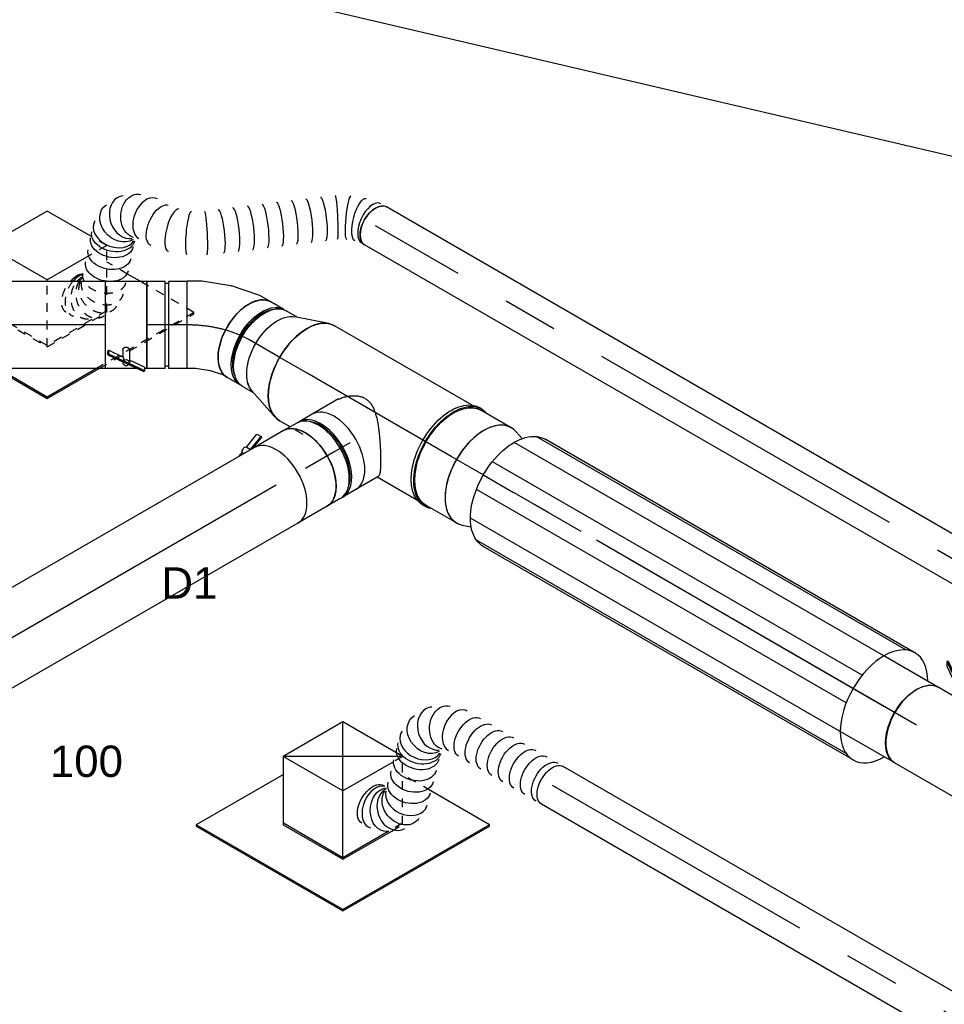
# Model space of a CAD drawing. Extents: x -132501 to 411300, y -42818 to 427495.
# Tile 32 of 256: x -45530 to -42878, y 38822 to 41646. Entities that reach past the tile are written whole.
import ezdxf
from ezdxf.enums import TextEntityAlignment as Align

# ---------------------------------------------------------------- set-up
doc = ezdxf.new("R2010")
doc.units = 0
doc.header["$LTSCALE"] = 50
doc.linetypes.add('CENTER2', pattern=[28.575, 19.05, -3.175, 3.175, -3.175])
doc.linetypes.add('STREEPJES', pattern=[0.1, 0.05, -0.05])
doc.layers.get('0').update_dxf_attribs({"linetype": 'CONTINUOUS'})
for name, color, linetype in [('WL570---_RETOUR', 112, 'CONTINUOUS'), ('WL570---_RETOUR_HL', 8, 'CONTINUOUS'), ('WL570---_RETOUR_RST', 2, 'CONTINUOUS'), ('WL570---_RETOUR_RST_HL', 1, 'CONTINUOUS'), ('WL570---_TOEVOER', 3, 'CONTINUOUS'), ('WL570---_TOEVOER_HL', 8, 'CONTINUOUS'), ('WL570---_TOEVOER_RST', 2, 'CONTINUOUS'), ('WL570---_TOEVOER_RST_HL', 1, 'CONTINUOUS'), ('WM570---_RETOUR_PR', 1, 'CONTINUOUS'), ('WM570---_RETOUR_RST_PR', 1, 'CONTINUOUS'), ('WM570---_TOEVOER_PR', 1, 'CONTINUOUS'), ('WM570---_TOEVOER_RST_PR', 1, 'CONTINUOUS')]:
    doc.layers.add(name, color=color, linetype=linetype)
doc.styles.add('BURO-018', font='ARIAL.TTF', dxfattribs={"height": 63})

# ---------------------------------------------------------------- blocks, each defined once
blk = doc.blocks.new('*U433')
at = {"color": 0, "ltscale": 10}
for p, q in [((652.8, 560.7, 4126.6), (652.8, 557.5, 4126.6)), ((478.9, 360.7, 4126.6), (477.9, 360.4, 4126.6)), ((143.4, -17.6, 4126.6), (143.4, -17.6, 4126.6)), ((104.3, -39, 4126.6), (104.4, -38.9, 4126.6))]:
    blk.add_line(p, q, dxfattribs=at)
at = {"color": 8, "linetype": 'STREEPJES', "ltscale": 10, "extrusion": (6.4407e-18, 3.71854e-18, -1)}
for centre, major_axis, ratio, start_param, end_param in [((612.7, 590.4, 4126.6), (-27.9, 56.4), 0.75387, 6.142888, 8.621423), ((644.6, 596, 4126.6), (0, 62.5), 0.57735, 0, 1.902449), ((590.5, 564.4, 4126.6), (61.1, -15.7), 0.796645, 2.965066, 6.043285), ((598.6, 519, 4126.6), (-59.4, -19.3), 0.683383, 0, 2.633126), ((609.5, 485.8, 4126.6), (-59.4, -19.3), 0.683383, 1.107783, 1.432282)]:
    blk.add_ellipse(centre, major_axis=major_axis, ratio=ratio, start_param=start_param, end_param=end_param, dxfattribs=at)
at = {"color": 8, "linetype": 'STREEPJES', "ltscale": 10}
for centre, major_axis, ratio, start_param, end_param in [((632.6, 596, 4126.6), (-8.6, 62.3), 0.648879, 6.193848, 6.372523), ((632.6, 596, 4126.6), (-8.6, 62.3), 0.648879, 4.228173, 6.193848), ((598.3, 579.6, 4126.6), (48.3, -40.6), 0.803242, 2.957996, 3.32519), ((598.3, 579.6, 4126.6), (48.3, -40.6), 0.803242, 0.502292, 2.957996), ((589.9, 545.8, 4126.6), (-62.3, -8.9), 0.733903, 3.269088, 6.15569), ((589.9, 545.8, 4126.6), (-62.3, -8.9), 0.733903, 6.15569, 6.41068)]:
    blk.add_ellipse(centre, major_axis=major_axis, ratio=ratio, start_param=start_param, end_param=end_param, dxfattribs=at)
at = {"color": 0, "ltscale": 10, "extrusion": (6.4407e-18, 3.71854e-18, -1)}
for centre, major_axis, ratio, start_param, end_param in [((612.7, 590.4, 4126.6), (-27.9, 56.4), 0.75387, 2.338238, 2.731), ((644.6, 596, 4126.6), (0, 62.5), 0.57735, 1.902449, 2.757408), ((598.6, 519, 4126.6), (-59.4, -19.3), 0.683383, 2.633126, 3.141593), ((609.5, 485.8, 4126.6), (-59.4, -19.3), 0.683383, 0, 1.107783), ((609.5, 485.8, 4126.6), (-59.4, -19.3), 0.683383, 1.432282, 3.141593), ((620.3, 452.6, 4126.6), (-59.4, -19.3), 0.683383, 0, 3.141593), ((631.1, 419.4, 4126.6), (-59.4, -19.3), 0.683383, 0, 3.141593), ((636.5, 402.8, 4126.6), (-59.4, -19.3), 0.683383, 0, 3.141593), ((640.8, 357.9, 4126.6), (-61.1, 15.7), 0.796645, 0.176527, 3.318119), ((537, 308.3, 4126.6), (-6, 62.4), 0.501862, 6.234809, 9.376402), ((606.1, 317.1, 4126.6), (27.9, -56.4), 0.75387, 3.28189, 6.423483), ((452.6, 284.5, 4126.6), (25.9, -57), 0.134474, 3.131731, 6.273324), ((411.6, 262.1, 4126.6), (-33.9, 52.7), 0.067945, 3.146508, 6.2881), ((46.1, 6.2, 4126.6), (16.9, -60.4), 0.328475, 3.168117, 6.309709)]:
    blk.add_ellipse(centre, major_axis=major_axis, ratio=ratio, start_param=start_param, end_param=end_param, dxfattribs=at)
at = {"color": 0, "ltscale": 10}
for centre, major_axis, ratio, start_param, end_param in [((632.6, 596, 4126.6), (-8.6, 62.3), 0.648879, 3.564777, 4.228173), ((598.3, 579.6, 4126.6), (48.3, -40.6), 0.803242, 0.285585, 0.502292), ((641.7, 386.8, 4126.6), (62.3, 8.9), 0.733903, 0.127495, 3.014098), ((628.6, 334.1, 4126.6), (-48.3, 40.6), 0.803242, 3.32519, 6.099588), ((641.7, 386.8, 4126.6), (62.3, 8.9), 0.733903, 6.15569, 6.41068), ((574.9, 308.3, 4126.6), (8.6, -62.3), 0.648879, 0.089338, 3.052255), ((495.3, 300.2, 4126.6), (-16.9, 60.4), 0.328475, 3.168117, 6.256661), ((376.3, 235.6, 4126.6), (37.5, -50), 0.167948, 3.141593, 6.283185), ((628.6, 334.1, 4126.6), (-48.3, 40.6), 0.803242, 2.957996, 3.32519), ((342.6, 210.2, 4126.6), (37.5, -50), 0.167948, 3.141593, 6.283185), ((308.9, 184.9, 4126.6), (37.5, -50), 0.167948, 3.141593, 6.283185), ((574.9, 308.3, 4126.6), (8.6, -62.3), 0.648879, 6.193848, 6.372523), ((275.2, 159.6, 4126.6), (37.5, -50), 0.167948, 3.141593, 6.283185), ((241.5, 134.2, 4126.6), (37.5, -50), 0.167948, 3.141593, 6.283185), ((207.7, 108.9, 4126.6), (37.5, -50), 0.167948, 3.141593, 6.283185), ((174, 83.6, 4126.6), (37.5, -50), 0.167948, 3.141593, 6.283185), ((109.5, 35.1, 4126.6), (-33.9, 52.7), 0.067945, 6.27827, 9.419863), ((140.3, 58.2, 4126.6), (37.5, -50), 0.167948, 3.141593, 6.283185), ((0, 0, 4126.6), (0, 62.5), 0.57735, 3.141593, 6.283185), ((14.5, 0, 4126.6), (6, -62.4), 0.501862, 0.048376, 3.093217), ((78.4, 18.1, 4126.6), (25.9, -57), 0.134474, 0.009861, 3.131727), ((14.5, 0, 4126.6), (6, -62.4), 0.501862, 6.234809, 6.331561)]:
    blk.add_ellipse(centre, major_axis=major_axis, ratio=ratio, start_param=start_param, end_param=end_param, dxfattribs=at)
at = {"layer": 'WM570---_RETOUR_PR', "color": 1, "style": 'BURO-018'}
blk.add_attdef('POSNR', text='', height=90, dxfattribs=at).set_placement((0, 0), align=Align.MIDDLE)
blk = doc.blocks.new('*U434')
at = {"color": 0, "ltscale": 10}
for p, q in [((6.2, 62.5, 1912.6), (3131, 62.5, 1912.6)), ((0, -62.5, 1912.6), (3131, -62.5, 1912.6))]:
    blk.add_line(p, q, dxfattribs=at)
blk.add_ellipse((0, 0, 1912.6), major_axis=(0, 62.5), ratio=0.57735, start_param=3.141593, end_param=6.123637, dxfattribs=at)
at = {"color": 0, "ltscale": 10, "extrusion": (6.4407e-18, 3.71854e-18, -1)}
blk.add_ellipse((3131, 0, 1912.6), major_axis=(0, 62.5), ratio=0.57735, start_param=0, end_param=3.141593, dxfattribs=at)
at = {"layer": 'WL570---_RETOUR_HL', "linetype": 'CENTER2'}
blk.add_line((0, 0, 1912.6), (3131, 0, 1912.6), dxfattribs=at)
at = {"layer": 'WM570---_RETOUR_PR', "color": 1, "style": 'BURO-018'}
blk.add_attdef('POSNR', text='', height=90, dxfattribs=at).set_placement((0, 0), align=Align.MIDDLE)
blk = doc.blocks.new('*U441')
at = {"color": 0, "ltscale": 10}
for p, q in [((0, 125, 3724.7), (1131.5, 125, 3724.7)), ((1131.5, 125, 3724.7), (1131.5, -125, 3724.7)), ((0, -125, 3724.7), (1131.5, -125, 3724.7))]:
    blk.add_line(p, q, dxfattribs=at)
at = {"layer": 'WL570---_RETOUR_HL', "linetype": 'CENTER2'}
blk.add_line((0, 0, 3724.7), (1131.5, 0, 3724.7), dxfattribs=at)
at = {"layer": 'WM570---_RETOUR_PR', "color": 1, "style": 'BURO-018'}
blk.add_attdef('POSNR', text='', height=90, dxfattribs=at).set_placement((0, 0), align=Align.MIDDLE)
blk = doc.blocks.new('*U442')
at = {"color": 2, "ltscale": 10}
for p, q in [((-59.4, 125, 3724.7), (-52.4, 125, 3724.7)), ((-59.4, -125, 3724.7), (-59.4, 125, 3724.7)), ((-52.4, 131, 3724.7), (-50.4, 134, 3724.7)), ((6.5, 103.2, 3724.7), (-52.4, 131, 3724.7)), ((-52.4, 121.4, 3724.7), (-52.4, 131, 3724.7)), ((-52.4, 121.4, 3724.7), (-9.9, 101.3, 3724.7)), ((9.4, 105.8, 3724.7), (-50.4, 134, 3724.7)), ((-31.4, 125, 3724.7), (59.4, 125, 3724.7)), ((59.4, 125, 3724.7), (59.4, -125, 3724.7)), ((-9.9, 72.2, 3724.7), (-9.9, 108.3, 3724.7)), ((7.3, 102.8, 3724.7), (6.5, 103.2, 3724.7)), ((9.4, 105.8, 3724.7), (7.3, 102.8, 3724.7)), ((7.3, 93.2, 3724.7), (7.3, 102.8, 3724.7)), ((50.4, 82.6, 3724.7), (7.3, 102.8, 3724.7)), ((7.3, 93.2, 3724.7), (50.4, 72.9, 3724.7)), ((52.4, 85.5, 3724.7), (9.4, 105.8, 3724.7)), ((9.9, 105.6, 3724.7), (9.9, 108.3, 3724.7)), ((9.9, 71.3, 3724.7), (9.9, 92, 3724.7)), ((50.4, 82.6, 3724.7), (52.4, 85.5, 3724.7)), ((52.4, 85.5, 3724.7), (52.4, 75.9, 3724.7)), ((50.4, 72.9, 3724.7), (50.4, 82.6, 3724.7)), ((52.4, 75.9, 3724.7), (50.4, 72.9, 3724.7)), ((-59.4, -125, 3724.7), (59.4, -125, 3724.7))]:
    blk.add_line(p, q, dxfattribs=at)
for start_param, end_param in [(0, 3.141593), (3.141593, 6.283185)]:
    blk.add_ellipse((0, 108.3, 3724.7), major_axis=(9.89, 0), ratio=0.816497, start_param=start_param, end_param=end_param, dxfattribs=at)
blk.add_spline([(9.8, 71.3, 3724.7), (9.7, 70.5, 3724.7), (9.4, 69.7, 3724.7), (9.1, 68.9, 3724.7), (8.6, 68.2, 3724.7), (8.1, 67.5, 3724.7), (7.5, 66.8, 3724.7), (6.8, 66.2, 3724.7), (6.1, 65.6, 3724.7), (5.2, 65.2, 3724.7), (4.4, 64.7, 3724.7), (3.4, 64.4, 3724.7), (2.5, 64.1, 3724.7), (1.5, 64, 3724.7), (0.5, 63.9, 3724.7), (-0.5, 63.9, 3724.7), (-1.5, 64, 3724.7), (-2.5, 64.1, 3724.7), (-3.4, 64.4, 3724.7), (-4.4, 64.7, 3724.7), (-5.2, 65.2, 3724.7), (-6.1, 65.6, 3724.7), (-6.8, 66.2, 3724.7), (-7.5, 66.8, 3724.7), (-8.1, 67.5, 3724.7), (-8.6, 68.2, 3724.7), (-9.1, 68.9, 3724.7), (-9.4, 69.7, 3724.7), (-9.7, 70.5, 3724.7), (-9.8, 71.3, 3724.7), (-9.9, 72.2, 3724.7)], degree=3, dxfattribs=at)
at = {"layer": 'WL570---_RETOUR', "color": 1, "style": 'BURO-018'}
blk.add_attdef('I', text='', height=90, dxfattribs=at).set_placement((0, 0), align=Align.MIDDLE)
at = {"layer": 'WM570---_RETOUR_PR', "color": 1, "style": 'BURO-018'}
blk.add_attdef('POSNR', text='', height=90, dxfattribs=at).set_placement((0, 0), align=Align.MIDDLE)
blk = doc.blocks.new('*U443')
at = {"color": 0, "ltscale": 10}
for p, q in [((-58, 125, 3724.7), (-5, 125, 3724.7)), ((-58, 125, 3724.7), (-58, -125, 3724.7)), ((-5, 125, 3724.7), (-5, -125, 3724.7)), ((-5, 118.75, 3724.7), (5, 118.75, 3724.7)), ((5, 125, 3724.7), (58, 125, 3724.7)), ((5, 125, 3724.7), (5, -125, 3724.7)), ((58, 125, 3724.7), (58, -125, 3724.7)), ((-58, -125, 3724.7), (-5, -125, 3724.7)), ((-5, -118.75, 3724.7), (5, -118.75, 3724.7)), ((5, -125, 3724.7), (58, -125, 3724.7))]:
    blk.add_line(p, q, dxfattribs=at)
at = {"layer": 'WL570---_RETOUR_HL', "linetype": 'CENTER2'}
blk.add_line((-58, 0, 3724.7), (58, 0, 3724.7), dxfattribs=at)
at = {"layer": 'WM570---_RETOUR_PR', "color": 1, "style": 'BURO-018'}
blk.add_attdef('POSNR', text='', height=90, dxfattribs=at).set_placement((0, 0), align=Align.MIDDLE)
blk = doc.blocks.new('*U444')
at = {"color": 0, "ltscale": 10}
for p, q in [((-34.2, 132.4, 3724.7), (7, 148.4, 3724.7)), ((7, 148.4, 3724.7), (27.2, 160.1, 3724.7)), ((27.2, 160.1, 3724.7), (152.2, -56.5, 3724.7)), ((-105.3, 118.7, 3724.7), (-113.5, 118.7, 3724.7)), ((-106.2, 119.2, 3724.7), (-107.1, 118.7, 3724.7)), ((-84.6, 125, 3724.7), (-70.4, 125, 3724.7)), ((-70.4, 125, 3724.7), (-34.2, 132.4, 3724.7)), ((115.5, -77.7, 3724.7), (152.2, -56.5, 3724.7)), ((37.6, -107.9, 3724.7), (115.3, -77.8, 3724.7)), ((115.3, -77.8, 3724.7), (115.5, -77.7, 3724.7)), ((-42, -124.4, 3724.7), (35.6, -108.5, 3724.7)), ((-105.3, -118.8, 3724.7), (-113.5, -118.8, 3724.7)), ((-107.1, -118.8, 3724.7), (-106.2, -119.2, 3724.7)), ((-84.6, -125, 3724.7), (-48.2, -125, 3724.7))]:
    blk.add_line(p, q, dxfattribs=at)
for centre, major_axis, ratio, start_param, end_param in [((-84.6, 0, 3724.7), (0, 125), 0.57735, 3.141593, 6.283185), ((-127.9, 0, 3724.7), (0, 118.8), 0.57735, 3.5466, 5.878177), ((-57.7, 0, 3724.7), (12.6, -124.8), 0.497511, 6.232846, 6.333525)]:
    blk.add_ellipse(centre, major_axis=major_axis, ratio=ratio, start_param=start_param, end_param=end_param, dxfattribs=at)
at = {"color": 0, "ltscale": 10, "extrusion": (6.4407e-18, 3.71854e-18, -1)}
blk.add_ellipse((1.2, 12.1, 3724.7), major_axis=(-35.4, 120.3), ratio=0.313149, start_param=3.11519, end_param=3.167995, dxfattribs=at)
at = {"layer": 'WL570---_RETOUR_HL', "linetype": 'CENTER2'}
blk.add_ellipse((17.5, 176.9, 3724.7), major_axis=(-216.6, -125.1), ratio=0.57735, start_param=0.785398, end_param=1.570796, dxfattribs=at)
at = {"layer": 'WM570---_RETOUR_PR', "color": 1, "style": 'BURO-018'}
blk.add_attdef('POSNR', text='', height=90, dxfattribs=at).set_placement((0, 0), align=Align.MIDDLE)
blk = doc.blocks.new('*U445')
at = {"color": 0, "ltscale": 10}
for p, q in [((-40.4, 125, 3631.4), (-4.1, 125, 3631.4)), ((4.1, 125, 3631.4), (47.4, 125, 3631.4)), ((-40.4, -125, 3631.4), (-4.1, -125, 3631.4)), ((4.1, -125, 3631.4), (47.4, -125, 3631.4))]:
    blk.add_line(p, q, dxfattribs=at)
at = {"color": 0, "ltscale": 10, "extrusion": (6.4407e-18, 3.71854e-18, -1)}
for centre, major_axis, start_param, end_param in [((-47.4, 0, 3631.4), (0, 125), 0.192536, 2.949057), ((-4.1, 0, 3631.4), (0, 125), 0, 3.141593), ((4.1, 0, 3631.4), (0, 125), 0, 3.198191), ((4.1, 0, 3631.4), (0, 125), 6.226587, 6.280044), ((47.4, 0, 3631.4), (0, 125), 0, 3.141593), ((4.1, 0, 3631.4), (0, 118.8), 0.405008, 2.736585)]:
    blk.add_ellipse(centre, major_axis=major_axis, ratio=0.57735, start_param=start_param, end_param=end_param, dxfattribs=at)
at = {"layer": 'WL570---_RETOUR_HL', "linetype": 'CENTER2'}
blk.add_line((-47.4, 0, 3631.4), (47.4, 0, 3631.4), dxfattribs=at)
at = {"layer": 'WM570---_RETOUR_PR', "color": 1, "style": 'BURO-018'}
blk.add_attdef('POSNR', text='', height=90, dxfattribs=at).set_placement((0, 0), align=Align.MIDDLE)
blk = doc.blocks.new('*U446')
at = {"color": 0, "ltscale": 10}
for p, q in [((17.4, 154.6, 3528.6), (111.9, 122.7, 3528.6)), ((17.4, -154.6, 3528.6), (111.9, -122.7, 3528.6))]:
    blk.add_line(p, q, dxfattribs=at)
blk.add_ellipse((0, 0, 3528.6), major_axis=(0, 157.5), ratio=0.57735, start_param=3.141593, end_param=6.283185, dxfattribs=at)
at = {"color": 0, "ltscale": 10, "extrusion": (5.55112e-17, -3.20494e-17, -1)}
blk.add_ellipse((98.1, 0, 3528.6), major_axis=(0, 125), ratio=0.57735, start_param=0.192536, end_param=2.949057, dxfattribs=at)
at = {"layer": 'WL570---_RETOUR_HL', "linetype": 'CENTER2'}
blk.add_line((0, 0, 3528.6), (98.1, 0, 3528.6), dxfattribs=at)
for centre in [(0, 0, 3528.6), (98.1, 0, 3528.6)]:
    blk.add_circle(centre, 0.075, dxfattribs=at)
at = {"layer": 'WM570---_RETOUR_PR', "color": 1, "style": 'BURO-018'}
blk.add_attdef('POSNR', text='', height=90, dxfattribs=at).set_placement((0, 0), align=Align.MIDDLE)
blk = doc.blocks.new('*U447')
at = {"color": 0, "ltscale": 10}
for p, q in [((-4.1, 161.5, 3188.5), (4.1, 161.5, 3188.5)), ((-4.1, -161.5, 3188.5), (4.1, -161.5, 3188.5))]:
    blk.add_line(p, q, dxfattribs=at)
at = {"color": 0, "ltscale": 10, "extrusion": (5.65075e-17, 1.60822e-16, -1)}
for centre, start_param, end_param in [((-4.1, 0, 3188.5), 0, 3.364621), ((-4.1, 0, 3188.5), 6.060157, 6.280044), ((-4.1, 0, 3188.5), 0, 3.364621), ((-4.1, 0, 3188.5), 6.060157, 6.280044), ((4.1, 0, 3188.5), 0, 3.141593), ((4.1, 0, 3188.5), 0, 3.141593)]:
    blk.add_ellipse(centre, major_axis=(0, 161.5), ratio=0.57735, start_param=start_param, end_param=end_param, dxfattribs=at)
at = {"layer": 'WL570---_RETOUR_HL', "linetype": 'CENTER2'}
blk.add_line((-4.1, 0, 3188.5), (4.1, 0, 3188.5), dxfattribs=at)
at = {"layer": 'WM570---_RETOUR_PR', "color": 1, "style": 'BURO-018'}
blk.add_attdef('POSNR', text='', height=90, dxfattribs=at).set_placement((0, 0), align=Align.MIDDLE)
blk = doc.blocks.new('*U448')
at = {"color": 0, "ltscale": 10}
for p, q in [((17.4, 154.6, 3114.6), (42.5, 146.1, 3114.6)), ((17.4, -154.6, 3114.6), (42.5, -146.1, 3114.6))]:
    blk.add_line(p, q, dxfattribs=at)
blk.add_ellipse((0, 0, 3114.6), major_axis=(0, -157.5), ratio=0.57735, start_param=2.949057, end_param=6.475721, dxfattribs=at)
at = {"layer": 'WL570---_RETOUR_HL', "linetype": 'CENTER2'}
blk.add_line((0, 0, 3114.6), (98.1, 0, 3114.6), dxfattribs=at)
for centre in [(0, 0, 3114.6), (98.1, 0, 3114.6)]:
    blk.add_circle(centre, 0.075, dxfattribs=at)
at = {"layer": 'WM570---_RETOUR_PR', "color": 1, "style": 'BURO-018'}
blk.add_attdef('POSNR', text='', height=90, dxfattribs=at).set_placement((0, 0), align=Align.MIDDLE)
blk = doc.blocks.new('*U449')
at = {"color": 2, "ltscale": 10}
for p, q in [((-612.4, 177.5, 2610.4), (612.4, 177.5, 2610.4)), ((-585.8, 171.5, 2610.4), (638.9, 171.5, 2610.4)), ((-539.9, 125.5, 2610.4), (684.8, 125.5, 2610.4)), ((-513.4, 45.9, 2610.4), (711.4, 45.9, 2610.4)), ((-513.4, -45.9, 2610.4), (711.4, -45.9, 2610.4)), ((-539.9, -125.5, 2610.4), (684.8, -125.5, 2610.4)), ((-612.4, -177.5, 2610.4), (612.4, -177.5, 2610.4)), ((-585.8, -171.5, 2610.4), (638.9, -171.5, 2610.4))]:
    blk.add_line(p, q, dxfattribs=at)
for start_param, end_param in [(0, 0.789465), (3.141593, 6.283185), (2.352128, 3.141593)]:
    blk.add_ellipse((-612.4, 0, 2610.4), major_axis=(0, 177.5), ratio=0.57735, start_param=start_param, end_param=end_param, dxfattribs=at)
at = {"color": 2, "ltscale": 10, "extrusion": (6.4407e-18, 3.71854e-18, -1)}
blk.add_ellipse((612.4, 0, 2610.4), major_axis=(0, 177.5), ratio=0.57735, start_param=0, end_param=3.141593, dxfattribs=at)
at = {"layer": 'WL570---_RETOUR_HL', "linetype": 'CENTER2'}
blk.add_line((-612.4, 0, 2610.4), (612.4, 0, 2610.4), dxfattribs=at)
at = {"layer": 'WM570---_RETOUR_PR', "color": 1, "style": 'BURO-018'}
blk.add_attdef('POSNR', text='', height=90, dxfattribs=at).set_placement((0, 0), align=Align.MIDDLE)
blk = doc.blocks.new('*U450')
at = {"color": 0, "ltscale": 10}
for p, q in [((0, 157.5, 3114.6), (100.5, 157.5, 3114.6)), ((0, -157.5, 3114.6), (100.5, -157.5, 3114.6))]:
    blk.add_line(p, q, dxfattribs=at)
for start_param, end_param in [(0, 0.192536), (3.141593, 6.283185), (2.949057, 3.141593)]:
    blk.add_ellipse((0, 0, 3114.6), major_axis=(0, 157.5), ratio=0.57735, start_param=start_param, end_param=end_param, dxfattribs=at)
at = {"color": 0, "ltscale": 10, "extrusion": (4.26297e-17, 2.46123e-17, -1)}
blk.add_ellipse((100.5, 0, 3114.6), major_axis=(0, 157.5), ratio=0.57735, start_param=0, end_param=3.141593, dxfattribs=at)
at = {"layer": 'WL570---_RETOUR_HL', "linetype": 'CENTER2'}
blk.add_line((0, 0, 3114.6), (100.5, 0, 3114.6), dxfattribs=at)
at = {"layer": 'WM570---_RETOUR_PR', "color": 1, "style": 'BURO-018'}
blk.add_attdef('POSNR', text='', height=90, dxfattribs=at).set_placement((0, 0), align=Align.MIDDLE)
blk = doc.blocks.new('*U493')
at = {"color": 0, "ltscale": 10}
for p, q in [((-100.2, 168.6, 4629.5), (-151.7, 79.5, 4629.5)), ((97.4, 168.6, 4629.5), (-100.2, 168.6, 4629.5)), ((-1.4, -2.5, 4629.5), (-100.2, 168.6, 4629.5)), ((169.8, 43.2, 4629.5), (97.4, 168.6, 4629.5)), ((-124.1, 127.3, 4629.5), (-234.4, 127.3, 4629.5)), ((-3.5, -6, 4629.5), (-1.4, -2.5, 4629.5)), ((128.8, -2.5, 4629.5), (-1.4, -2.5, 4629.5)), ((227.4, -139.3, 4629.5), (206.5, -103, 4629.5)), ((-257.4, -148.1, 4629.5), (-171.5, -297, 4629.5)), ((-169.4, -293.4, 4629.5), (-251.3, -151.6, 4629.5)), ((-171.5, -297, 4629.5), (-169.4, -293.4, 4629.5)), ((-171.5, -297, 4629.5), (0.5, -297, 4629.5)), ((-5.6, -293.4, 4629.5), (-169.4, -293.4, 4629.5))]:
    blk.add_line(p, q, dxfattribs=at)
at = {"color": 8, "linetype": 'STREEPJES', "ltscale": 10}
for p, q in [((-412.3, 127.3, 4629.5), (-414.4, 123.7, 4629.5)), ((-414.4, 123.7, 4629.5), (-257.4, -148.1, 4629.5)), ((-234.4, 127.3, 4629.5), (-412.3, 127.3, 4629.5)), ((-251.3, -151.6, 4629.5), (-412.3, 127.3, 4629.5)), ((-151.7, 79.5, 4629.5), (-196.2, 2.5, 4629.5)), ((196.2, -2.5, 4629.5), (169.8, 43.2, 4629.5)), ((-196.2, 2.5, 4629.5), (-97.4, -168.6, 4629.5)), ((-95.3, -165.1, 4629.5), (-194.1, 6, 4629.5)), ((-97.4, -168.6, 4629.5), (-3.5, -6, 4629.5)), ((100.2, -168.6, 4629.5), (196.2, -2.5, 4629.5)), ((196.2, -2.5, 4629.5), (128.8, -2.5, 4629.5)), ((206.5, -103, 4629.5), (172.3, -43.8, 4629.5)), ((316.4, -293.4, 4629.5), (227.4, -139.3, 4629.5)), ((-97.4, -168.6, 4629.5), (100.2, -168.6, 4629.5)), ((102.3, -165.1, 4629.5), (-95.3, -165.1, 4629.5)), ((316.4, -293.4, 4629.5), (-5.6, -293.4, 4629.5)), ((0.5, -297, 4629.5), (314.4, -297, 4629.5)), ((314.4, -297, 4629.5), (316.4, -293.4, 4629.5))]:
    blk.add_line(p, q, dxfattribs=at)
at = {"layer": 'WL570---_RETOUR_RST_HL', "linetype": 'CENTER2'}
blk.add_circle((0, 0, 4629.5), 0.075, dxfattribs=at)
at = {"layer": 'WL570---_RETOUR_RST', "color": 1, "style": 'BURO-018'}
for tag in ['MC', 'Q']:
    blk.add_attdef(tag, text='', height=90, dxfattribs=at).set_placement((0, 0), align=Align.MIDDLE)
at = {"layer": 'WM570---_RETOUR_RST_PR', "color": 1, "style": 'BURO-018'}
blk.add_attdef('POSNR', text='', height=90, dxfattribs=at).set_placement((0, 0), align=Align.MIDDLE)
blk = doc.blocks.new('*U494')
at = {"color": 0, "ltscale": 10}
for p, q in [((-99.2, 170.4, 2549.7), (-197.2, 0.7, 2549.7)), ((98.4, 170.4, 2549.7), (-99.2, 170.4, 2549.7)), ((-0.4, -0.7, 2549.7), (-99.2, 170.4, 2549.7)), ((177.6, 10.6, 2549.7), (-99.2, 170.4, 2549.7)), ((-0.4, -0.7, 2549.7), (98.4, 170.4, 2549.7)), ((185.8, 18.9, 2549.7), (98.4, 170.4, 2549.7)), ((-413.4, 125.5, 2549.7), (-415.4, 122, 2549.7)), ((-415.4, 122, 2549.7), (-172.5, -298.8, 2549.7)), ((-125.1, 125.5, 2549.7), (-413.4, 125.5, 2549.7)), ((-170.4, -295.2, 2549.7), (-413.4, 125.5, 2549.7)), ((-197.2, 0.7, 2549.7), (-98.4, -170.4, 2549.7)), ((-96.3, -166.9, 2549.7), (-195.1, 4.2, 2549.7)), ((-98.4, -170.4, 2549.7), (-0.4, -0.7, 2549.7)), ((166.6, -0.7, 2549.7), (-0.4, -0.7, 2549.7)), ((315.4, -295.2, 2549.7), (218.1, -126.7, 2549.7)), ((55.3, -166.9, 2549.7), (-96.3, -166.9, 2549.7)), ((-98.4, -170.4, 2549.7), (63, -170.4, 2549.7)), ((-172.5, -298.8, 2549.7), (-170.4, -295.2, 2549.7)), ((-172.5, -298.8, 2549.7), (313.3, -298.8, 2549.7)), ((315.4, -295.2, 2549.7), (-170.4, -295.2, 2549.7)), ((313.3, -298.8, 2549.7), (315.4, -295.2, 2549.7))]:
    blk.add_line(p, q, dxfattribs=at)
at = {"color": 8, "linetype": 'STREEPJES', "ltscale": 10}
for p, q in [((197.2, -0.7, 2549.7), (177.6, 10.6, 2549.7)), ((197.2, -0.7, 2549.7), (185.8, 18.9, 2549.7)), ((99.2, -170.4, 2549.7), (197.2, -0.7, 2549.7)), ((197.2, -0.7, 2549.7), (166.6, -0.7, 2549.7)), ((218.1, -126.7, 2549.7), (171.3, -45.6, 2549.7)), ((101.2, -166.9, 2549.7), (55.3, -166.9, 2549.7)), ((63, -170.4, 2549.7), (99.2, -170.4, 2549.7))]:
    blk.add_line(p, q, dxfattribs=at)
at = {"layer": 'WL570---_TOEVOER_RST_HL', "linetype": 'CENTER2'}
blk.add_circle((0, 0, 2549.7), 0.075, dxfattribs=at)
at = {"layer": 'WL570---_TOEVOER_RST', "color": 1, "style": 'BURO-018'}
for tag in ['MC', 'Q']:
    blk.add_attdef(tag, text='', height=90, dxfattribs=at).set_placement((0, 0), align=Align.MIDDLE)
at = {"layer": 'WM570---_TOEVOER_RST_PR', "color": 1, "style": 'BURO-018'}
blk.add_attdef('POSNR', text='', height=90, dxfattribs=at).set_placement((0, 0), align=Align.MIDDLE)
blk = doc.blocks.new('*U521')
at = {"color": 2, "ltscale": 10}
for p, q in [((-156.3, 125, 1986.1), (163.3, 125, 1986.1)), ((-29.3, -48.8, 1986.1), (-32.4, -51.4, 1986.1)), ((-32.4, -51.4, 1986.1), (-25.6, -63.1, 1986.1)), ((58.8, -110.7, 1986.1), (-29.3, -48.8, 1986.1)), ((-22.5, -60.6, 1986.1), (-29.3, -48.8, 1986.1)), ((-25.6, -63.1, 1986.1), (-22.5, -60.6, 1986.1)), ((62.4, -125.1, 1986.1), (-25.6, -63.1, 1986.1)), ((65.6, -122.5, 1986.1), (-22.5, -60.6, 1986.1)), ((72.2, -75, 1986.1), (98.2, -120.1, 1986.1)), ((30.3, -102.5, 1986.1), (43.3, -125, 1986.1)), ((58.8, -110.7, 1986.1), (65.6, -122.5, 1986.1)), ((-156.3, -125, 1986.1), (43.3, -125, 1986.1)), ((43.3, -125, 1986.1), (54.9, -145.1, 1986.1)), ((62.4, -125.1, 1986.1), (65.6, -122.5, 1986.1)), ((175.6, -204.6, 1986.1), (62.4, -125.1, 1986.1)), ((66.1, -122.9, 1986.1), (65.6, -122.5, 1986.1)), ((178.7, -202, 1986.1), (66.1, -122.9, 1986.1)), ((171.9, -190.2, 1986.1), (94.7, -135.9, 1986.1)), ((99.4, -125, 1986.1), (163.3, -125, 1986.1)), ((178.7, -202, 1986.1), (171.9, -190.2, 1986.1)), ((175.6, -204.6, 1986.1), (178.7, -202, 1986.1))]:
    blk.add_line(p, q, dxfattribs=at)
for centre, major_axis, start_param, end_param in [((-163.3, 0, 1986.1), (0, 125), 3.334129, 6.090649), ((76.5, -132.6, 1986.1), (-21.7, -12.5), 3.141593, 6.283185), ((76.5, -132.6, 1986.1), (-21.7, -12.5), 0, 3.141593)]:
    blk.add_ellipse(centre, major_axis=major_axis, ratio=0.57735, start_param=start_param, end_param=end_param, dxfattribs=at)
at = {"color": 2, "ltscale": 10, "extrusion": (6.4407e-18, 3.71854e-18, -1)}
blk.add_ellipse((163.3, 0, 1986.1), major_axis=(0, 125), ratio=0.57735, start_param=0, end_param=3.141593, dxfattribs=at)
at = {"color": 2, "ltscale": 10}
blk.add_spline([(29.7, -90.2, 1986.1), (29.9, -89.7, 1986.1), (30.9, -87.9, 1986.1), (32.1, -86.1, 1986.1), (33.4, -84.3, 1986.1), (34.9, -82.5, 1986.1), (36.6, -80.7, 1986.1), (38.4, -79, 1986.1), (40.3, -77.3, 1986.1), (42.3, -75.7, 1986.1), (44.4, -74.3, 1986.1), (46.5, -73, 1986.1), (48.7, -71.8, 1986.1), (50.9, -70.9, 1986.1), (53.2, -70.1, 1986.1), (55.4, -69.5, 1986.1), (57.6, -69.1, 1986.1), (59.7, -68.9, 1986.1), (61.7, -69, 1986.1), (63.7, -69.3, 1986.1), (65.5, -69.7, 1986.1), (67.2, -70.4, 1986.1), (68.7, -71.3, 1986.1), (70.1, -72.4, 1986.1), (71.2, -73.6, 1986.1), (72.2, -75, 1986.1)], degree=3, dxfattribs=at)
at = {"layer": 'WM570---_TOEVOER_PR', "color": 1, "style": 'BURO-018'}
blk.add_attdef('POSNR', text='', height=90, dxfattribs=at).set_placement((0, 0), align=Align.MIDDLE)
blk = doc.blocks.new('*U522')
at = {"color": 0, "ltscale": 10}
for p, q in [((0, 125, 2100.9), (181, 125, 2100.9)), ((0, -125, 2100.9), (181, -125, 2100.9))]:
    blk.add_line(p, q, dxfattribs=at)
blk.add_ellipse((0, 0, 2100.9), major_axis=(0, 125), ratio=0.57735, start_param=3.141593, end_param=6.283185, dxfattribs=at)
at = {"layer": 'WL570---_RETOUR_HL', "linetype": 'CENTER2'}
blk.add_line((0, 0, 2100.9), (1389.2, 0, 2100.9), dxfattribs=at)
at = {"layer": 'WM570---_RETOUR_PR', "color": 1, "style": 'BURO-018'}
blk.add_attdef('POSNR', text='', height=90, dxfattribs=at).set_placement((0, 0), align=Align.MIDDLE)
blk = doc.blocks.new('*U536')
at = {"color": 0, "ltscale": 10}
for centre, major_axis, ratio, start_param, end_param in [((403.2, 304.8, 1800.6), (-8.2, 62.3), 0.647471, 6.197975, 6.368396), ((403.2, 304.8, 1800.6), (-8.2, 62.3), 0.647471, 3.226803, 6.197975), ((357.2, 284, 1800.6), (46.7, -42.3), 0.804527, 0.177174, 2.964419), ((357.2, 284, 1800.6), (46.7, -42.3), 0.804527, 2.964419, 3.318767), ((344.3, 240.8, 1800.6), (-62.6, -6), 0.7511, 3.274225, 6.150553), ((344.3, 240.8, 1800.6), (-62.6, -6), 0.7511, 6.150553, 6.415817), ((388.5, 81.7, 1800.6), (62.6, 6), 0.7511, 0.132632, 3.00896), ((372, 26.6, 1800.6), (-46.7, 42.3), 0.804527, 3.318767, 6.106011), ((388.5, 81.7, 1800.6), (62.6, 6), 0.7511, 6.150553, 6.415817), ((313.3, 0, 1800.6), (8.2, -62.3), 0.647471, 0.085211, 3.056382), ((372, 26.6, 1800.6), (-46.7, 42.3), 0.804527, 2.964419, 3.318767), ((313.3, 0, 1800.6), (8.2, -62.3), 0.647471, 6.197975, 6.368396)]:
    blk.add_ellipse(centre, major_axis=major_axis, ratio=ratio, start_param=start_param, end_param=end_param, dxfattribs=at)
at = {"color": 0, "ltscale": 10, "extrusion": (6.4407e-18, 3.71854e-18, -1)}
for centre, major_axis, ratio, start_param, end_param in [((419, 304.8, 1800.6), (0, 62.5), 0.57735, 0, 3.141593), ((376.7, 297.7, 1800.6), (-26.7, 57), 0.752058, 6.149929, 9.291521), ((346.2, 264.6, 1800.6), (60.2, -18.6), 0.804211, 2.964758, 6.106351), ((352.4, 211.5, 1800.6), (-60.2, -16.7), 0.706808, 0, 3.141593), ((361.4, 179.2, 1800.6), (-60.2, -16.7), 0.706808, 0, 3.141593), ((370.4, 147, 1800.6), (-60.2, -16.7), 0.706808, 0, 3.141593), ((379.3, 114.8, 1800.6), (-60.2, -16.7), 0.706808, 0, 3.141593), ((383.8, 98.6, 1800.6), (-60.2, -16.7), 0.706808, 0, 3.141593), ((386.1, 51.4, 1800.6), (-60.2, 18.6), 0.804211, 0.176835, 3.318427), ((0, 0, 1800.6), (0, 62.5), 0.57735, 0, 3.141593), ((18.3, 0, 1800.6), (0, 62.5), 0.57735, 0, 3.141593), ((55, 0, 1800.6), (0, 62.5), 0.57735, 0, 3.141593), ((91.6, 0, 1800.6), (0, 62.5), 0.57735, 0, 3.141593), ((128.2, 0, 1800.6), (0, 62.5), 0.57735, 0, 3.141593), ((164.9, 0, 1800.6), (0, 62.5), 0.57735, 0, 3.141593), ((201.5, 0, 1800.6), (0, 62.5), 0.57735, 0, 3.141593), ((238.1, 0, 1800.6), (0, 62.5), 0.57735, 0, 3.141593), ((274.8, 0, 1800.6), (0, 62.5), 0.57735, 0, 3.141593), ((347.1, 9.1, 1800.6), (26.7, -57), 0.752058, 3.274849, 6.416442)]:
    blk.add_ellipse(centre, major_axis=major_axis, ratio=ratio, start_param=start_param, end_param=end_param, dxfattribs=at)
at = {"layer": 'WM570---_TOEVOER_PR', "color": 1, "style": 'BURO-018'}
blk.add_attdef('POSNR', text='', height=90, dxfattribs=at).set_placement((0, 0), align=Align.MIDDLE)
blk = doc.blocks.new('*U582')
at = {"color": 2, "ltscale": 10}
for p, q in [((-48.5, 125, 3108.5), (48.5, 125, 3108.5)), ((-48.5, -125, 3108.5), (48.5, -125, 3108.5)), ((15.5, -140.5, 3108.5), (55.5, -125, 3108.5)), ((15.8, -143.1, 3108.5), (15.5, -140.5, 3108.5)), ((61, -125.5, 3108.5), (15.8, -143.1, 3108.5)), ((67.8, -137.3, 3108.5), (22.6, -154.8, 3108.5)), ((60.7, -125, 3108.5), (68, -137.5, 3108.5)), ((82.3, -125, 3108.5), (85.5, -130.4, 3108.5)), ((99.5, -125, 3108.5), (85.5, -130.4, 3108.5)), ((22.6, -154.8, 3108.5), (15.8, -143.1, 3108.5))]:
    blk.add_line(p, q, dxfattribs=at)
at = {"color": 2, "ltscale": 10, "extrusion": (-2.77556e-17, -4.80741e-17, -1)}
for centre, major_axis, start_param in [((-48.5, 0, 3108.5), (0, -125), 0), ((76.5, -132.6, 3108.5), (8.57, 4.95), 0.474003)]:
    blk.add_ellipse(centre, major_axis=major_axis, ratio=0.57735, start_param=start_param, end_param=3.141593, dxfattribs=at)
at = {"color": 2, "ltscale": 10}
blk.add_ellipse((48.5, 0, 3108.5), major_axis=(0, -125), ratio=0.57735, start_param=3.141593, end_param=6.283185, dxfattribs=at)
at = {"layer": 'WL570---_RETOUR', "color": 1, "style": 'BURO-018'}
blk.add_attdef('I', text='', height=90, dxfattribs=at).set_placement((0, 0), align=Align.MIDDLE)
at = {"layer": 'WM570---_RETOUR_PR', "color": 1, "style": 'BURO-018'}
blk.add_attdef('POSNR', text='', height=90, dxfattribs=at).set_placement((0, 0), align=Align.MIDDLE)
blk = doc.blocks.new('*U583')
at = {"color": 0, "ltscale": 10}
for p, q in [((-47.4, 125, 3176.2), (-4.1, 125, 3176.2)), ((4.1, 125, 3176.2), (47.4, 125, 3176.2)), ((-47.4, -125, 3176.2), (-4.1, -125, 3176.2)), ((4.1, -125, 3176.2), (47.4, -125, 3176.2))]:
    blk.add_line(p, q, dxfattribs=at)
for centre, major_axis, start_param, end_param in [((-47.4, 0, 3176.2), (0, -125), 3.141593, 6.283185), ((-4.1, 0, 3176.2), (0, -125), 3.141593, 6.339784), ((4.1, 0, 3176.2), (0, -125), 3.141593, 6.283185), ((47.4, 0, 3176.2), (0, -125), 3.141593, 6.283185), ((-4.1, 0, 3176.2), (0, -125), 3.084994, 3.138451), ((-4.1, 0, 3176.2), (0, -118.8), 3.5466, 5.878177)]:
    blk.add_ellipse(centre, major_axis=major_axis, ratio=0.57735, start_param=start_param, end_param=end_param, dxfattribs=at)
at = {"layer": 'WL570---_RETOUR_HL', "linetype": 'CENTER2'}
blk.add_line((-47.4, 0, 3176.2), (47.4, 0, 3176.2), dxfattribs=at)
at = {"layer": 'WM570---_RETOUR_PR', "color": 1, "style": 'BURO-018'}
blk.add_attdef('POSNR', text='', height=90, dxfattribs=at).set_placement((0, 0), align=Align.MIDDLE)
blk = doc.blocks.new('*U584')
at = {"color": 0, "ltscale": 10}
for p, q in [((-22.2, 125, 3246.7), (-18.9, 125, 3246.7)), ((-18.9, 125, 3246.7), (52.3, 125, 3246.7)), ((73.1, 118.8, 3246.7), (81.2, 118.8, 3246.7)), ((74.9, 118.8, 3246.7), (74, 119.2, 3246.7)), ((-34.5, -125, 3246.7), (52.3, -125, 3246.7)), ((73.1, -118.8, 3246.7), (81.2, -118.8, 3246.7)), ((74, -119.2, 3246.7), (74.9, -118.8, 3246.7))]:
    blk.add_line(p, q, dxfattribs=at)
for centre, major_axis, start_param, end_param in [((52.3, 0, 3246.7), (0, -125), 3.141593, 6.283185), ((95.6, 0, 3246.7), (0, -118.8), 3.5466, 5.878177)]:
    blk.add_ellipse(centre, major_axis=major_axis, ratio=0.57735, start_param=start_param, end_param=end_param, dxfattribs=at)
blk.add_spline([(-34.5, -124.4, 3246.7), (-46.8, -122.4, 3246.7), (-58.8, -119.3, 3246.7), (-70.1, -114.9, 3246.7), (-80.5, -109.3, 3246.7), (-89.5, -102.6, 3246.7), (-97, -94.8, 3246.7), (-102.6, -86.1, 3246.7), (-106.4, -76.5, 3246.7), (-108.3, -66.1, 3246.7), (-108.5, -55, 3246.7), (-107.2, -43.4, 3246.7), (-104.6, -31.3, 3246.7), (-101.1, -18.9, 3246.7), (-96.7, -6.3, 3246.7), (-91.8, 6.3, 3246.7), (-86.4, 18.9, 3246.7), (-80.7, 31.3, 3246.7), (-74.9, 43.4, 3246.7), (-69.1, 55, 3246.7), (-63.3, 66.1, 3246.7), (-57.7, 76.5, 3246.7), (-52.3, 86.1, 3246.7), (-47.2, 94.8, 3246.7), (-42.5, 102.6, 3246.7), (-38.1, 109.3, 3246.7), (-34.2, 114.9, 3246.7), (-30.6, 119.3, 3246.7), (-27.4, 122.4, 3246.7), (-24.6, 124.4, 3246.7), (-22.2, 125, 3246.7)], degree=3, dxfattribs=at)
at = {"layer": 'WL570---_RETOUR_HL', "linetype": 'CENTER2'}
blk.add_line((0, 0, 3246.7), (52.3, 0, 3246.7), dxfattribs=at)
at = {"layer": 'WM570---_RETOUR_PR', "color": 1, "style": 'BURO-018'}
blk.add_attdef('POSNR', text='', height=90, dxfattribs=at).set_placement((0, 0), align=Align.MIDDLE)
blk = doc.blocks.new('*U585')
at = {"color": 0, "ltscale": 10}
for p, q in [((20.6, 157.5, 3191.4), (153.4, 157.5, 3191.4)), ((442.1, 157.5, 3191.4), (476.8, 157.5, 3191.4)), ((20.6, -157.5, 3191.4), (476.8, -157.5, 3191.4))]:
    blk.add_line(p, q, dxfattribs=at)
at = {"color": 8, "linetype": 'STREEPJES', "ltscale": 10}
blk.add_line((398.9, 157.5, 3191.4), (442.1, 157.5, 3191.4), dxfattribs=at)
at = {"color": 0, "ltscale": 10, "extrusion": (6.4407e-18, 3.71854e-18, -1)}
blk.add_ellipse((476.8, 0, 3191.4), major_axis=(0, 157.5), ratio=0.57735, start_param=0, end_param=3.141593, dxfattribs=at)
at = {"layer": 'WL570---_RETOUR_HL', "linetype": 'CENTER2'}
blk.add_line((0, 0, 3191.4), (476.8, 0, 3191.4), dxfattribs=at)
at = {"layer": 'WM570---_RETOUR_PR', "color": 1, "style": 'BURO-018'}
blk.add_attdef('POSNR', text='', height=90, dxfattribs=at).set_placement((0, 0), align=Align.MIDDLE)
blk = doc.blocks.new('*U589')
at = {"color": 0, "ltscale": 10}
for p, q in [((0, 125, 3074.2), (1128.3, 125, 3074.2)), ((0, -125, 3074.2), (1128.3, -125, 3074.2))]:
    blk.add_line(p, q, dxfattribs=at)
blk.add_ellipse((1128.3, 0, 3074.2), major_axis=(0, -125), ratio=0.57735, start_param=3.141593, end_param=6.283185, dxfattribs=at)
at = {"layer": 'WL570---_RETOUR_HL', "linetype": 'CENTER2'}
blk.add_line((0, 0, 3074.2), (1128.3, 0, 3074.2), dxfattribs=at)
at = {"layer": 'WM570---_RETOUR_PR', "color": 1, "style": 'BURO-018'}
blk.add_attdef('POSNR', text='', height=90, dxfattribs=at).set_placement((0, 0), align=Align.MIDDLE)
blk = doc.blocks.new('*U781')
at = {"color": 8, "linetype": 'STREEPJES', "ltscale": 10}
blk.add_line((0, 62.5, 210.6), (9.8, 62.5, 210.6), dxfattribs=at)
at = {"color": 0, "ltscale": 10}
for p, q in [((9.8, 62.5, 210.6), (2248.6, 62.5, 210.6)), ((0, -62.5, 210.6), (2248.6, -62.5, 210.6))]:
    blk.add_line(p, q, dxfattribs=at)
at = {"color": 8, "linetype": 'STREEPJES', "ltscale": 10}
blk.add_ellipse((0, 0, 210.6), major_axis=(0, 62.5), ratio=0.57735, start_param=6.074913, end_param=6.283185, dxfattribs=at)
at = {"color": 0, "ltscale": 10}
blk.add_ellipse((0, 0, 210.6), major_axis=(0, 62.5), ratio=0.57735, start_param=3.141593, end_param=6.074913, dxfattribs=at)
at = {"color": 0, "ltscale": 10, "extrusion": (6.4407e-18, 3.71854e-18, -1)}
blk.add_ellipse((2248.6, 0, 210.6), major_axis=(0, 62.5), ratio=0.57735, start_param=0, end_param=3.141593, dxfattribs=at)
at = {"layer": 'WL570---_TOEVOER_HL', "linetype": 'CENTER2'}
blk.add_line((0, 0, 210.6), (2248.6, 0, 210.6), dxfattribs=at)
at = {"layer": 'WM570---_TOEVOER_PR', "color": 1, "style": 'BURO-018'}
blk.add_attdef('POSNR', text='', height=90, dxfattribs=at).set_placement((0, 0), align=Align.MIDDLE)

msp = doc.modelspace()

# ---------------------------------------------------------------- linework, layer by layer
at = {"layer": 'WL570---_TOEVOER'}
msp.add_line((-20435.7306, 35997.6531), (-52975.4362, 43626.1562), dxfattribs=at)

# ---------------------------------------------------------------- block references
at = {"layer": 'WL570---_RETOUR'}
for name, p, rotation in [('*U433', (-44509.1929, 41054.9152, -4126.5855), 149.9999999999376), ('*U434', (-41797.6303, 39489.3938, -1912.6039), 149.9999999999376), ('*U444', (-44945.7038, 40770.7416, -3724.7033), 149.9999999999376), ('*U441', (-45284.0038, 40770.7416, -3724.7033), 180), ('*U442', (-45224.6538, 40770.7416, -3724.7033), 180), ('*U443', (-45107.3038, 40770.7416, -3724.7033), 180), ('*U445', (-44831.4353, 40704.7687, -3631.4035), 149.9999999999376), ('*U446', (-44705.4996, 40632.0596, -3528.5774), 149.9999999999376), ('*U585', (-44292.5601, 40393.6489, -3191.4137), 149.9999999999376), ('*U584', (-44583.0227, 40432.7493, -3246.7101), 210.0000000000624), ('*U447', (-44289.0246, 40391.6077, -3188.527), 149.9999999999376), ('*U450', (-44198.4751, 40339.3289, -3114.5937), 149.9999999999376), ('*U582', (-44752.3394, 40334.9943, -3108.4636), 210.0000000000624), ('*U583', (-44669.3604, 40382.9022, -3176.2156), 210.0000000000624), ('*U448', (-44198.4751, 40339.3289, -3114.5937), 329.9999999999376), ('*U449', (-43580.9659, 39982.8098, -2610.3995), 149.9999999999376), ('*U589', (-44794.3062, 40310.7648, -3074.1978), 210.0000000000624), ('*U522', (-42956.9078, 39622.5097, -2100.8582), 149.9999999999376)]:
    msp.add_blockref(name, p, dxfattribs=dict(at, rotation=rotation))
at = {"layer": 'WL570---_RETOUR_RST'}
ref = msp.add_blockref('*U493', (-45451.0384, 40902.7, -4629.5298), dxfattribs=dict(at, rotation=30.00000000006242))
ref.add_attrib('Q', '100', dxfattribs={"color": 1, "height": 90, "style": 'BURO-018'}).set_placement((-46185.0939, 40987.661), align=Align.MIDDLE)
ref.add_attrib('MC', 'E1', dxfattribs={"color": 1, "height": 90, "style": 'BURO-018'}).set_placement((-45891.6445, 41495.9301), align=Align.MIDDLE)
at = {"layer": 'WL570---_TOEVOER', "rotation": 149.9999999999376}
for name, p in [('*U521', (-42816.3824, 39541.3773, -1986.1197)), ('*U536', (-44001.7356, 39450.0084, -1800.6129)), ('*U781', (-42054.4218, 38325.7263, -210.6379))]:
    msp.add_blockref(name, p, dxfattribs=at)
at = {"layer": 'WL570---_TOEVOER_RST'}
ref = msp.add_blockref('*U494', (-44602.5801, 39435.1257, -2549.7362), dxfattribs=dict(at, rotation=30.00000000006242))
ref.add_attrib('Q', '100', dxfattribs={"color": 1, "height": 90, "style": 'BURO-018'}).set_placement((-45338.5401, 39519.145), align=Align.MIDDLE)
ref.add_attrib('MC', 'D1', dxfattribs={"color": 1, "height": 90, "style": 'BURO-018'}).set_placement((-45043.323, 40030.476), align=Align.MIDDLE)

doc.saveas('drawing.dxf')
